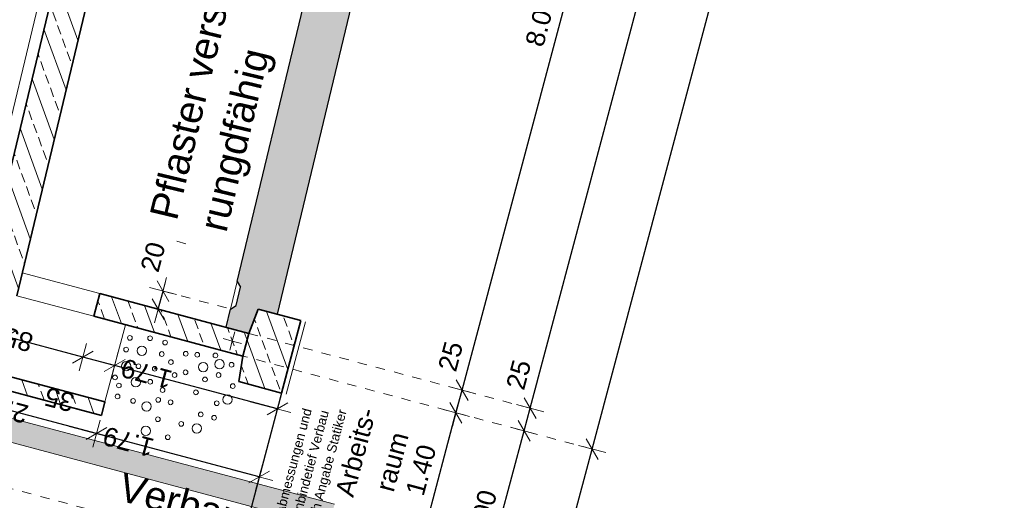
# Model space of a CAD drawing. Header units: metres. Extents: x 4462557 to 4462755, y 5328146 to 5328388.
# Tile 145 of 149: x 4462646.9 to 4462657.39, y 5328350.73 to 5328355.85. Entities that reach past the tile are written whole.
import ezdxf

# ---------------------------------------------------------------- set-up
doc = ezdxf.new("R2010")
doc.units = ezdxf.units.M
doc.header["$PDMODE"] = 65
doc.linetypes.add('AUSGEZOGEN', pattern=[0])
doc.linetypes.add('VERDECKT2_S2', pattern=[0.15, 0.1, -0.05])
for name, color, linetype, lineweight in [('Maßlinie_Allgemein', 7, 'AUSGEZOGEN', 13), ('Schraffur', 7, 'AUSGEZOGEN', 158), ('Standard', 7, 'AUSGEZOGEN', 13)]:
    doc.layers.add(name, color=color, linetype=linetype, lineweight=lineweight)
doc.styles.add('ARIAL', font='ARIAL.TTF')
doc.dimstyles.new('_DIMSTYLE_13', dxfattribs={"dimtxt": 0.2, "dimasz": 0.3, "dimexe": 0, "dimexo": 0, "dimgap": 0.1, "dimtad": 2, "dimdec": 1, "dimlfac": 100, "dimrnd": 0.5, "dimzin": 4, "dimdsep": 46, "dimtxsty": 'ARIAL', "dimblk1": 'ALL_ML_STRICH', "dimblk2": 'ALL_ML_STRICH', "dimsah": 1, "dimcen": 0, "dimclrd": 7, "dimclre": 7, "dimclrt": 7, "dimadec": 0, "dimazin": 0, "dimtfac": 1, "dimtdec": 0, "dimtix": 1, "dimtmove": 2, "dimatfit": 3, "dimfxl": 0, "dimtvp": 1.2, "dimtzin": 0, "dimlwd": 0, "dimlwe": 13, "dimarcsym": 0})
doc.dimstyles.new('_DIMSTYLE_18', dxfattribs={"dimtxt": 0.2, "dimasz": 0.3, "dimexe": 0, "dimexo": 0, "dimgap": 0.1, "dimtad": 2, "dimrnd": 0.01, "dimzin": 4, "dimdsep": 46, "dimtxsty": 'ARIAL', "dimblk1": 'ALL_ML_STRICH', "dimblk2": 'ALL_ML_STRICH', "dimsah": 1, "dimcen": 0, "dimclrd": 7, "dimclre": 7, "dimclrt": 7, "dimadec": 0, "dimazin": 0, "dimtfac": 1, "dimtdec": 0, "dimtix": 1, "dimtmove": 2, "dimatfit": 3, "dimfxl": 0, "dimtzin": 0, "dimlwd": 0, "dimlwe": 13, "dimarcsym": 0})
doc.dimstyles.new('_DIMSTYLE_19', dxfattribs={"dimtxt": 0.2, "dimasz": 0.3, "dimexe": 0, "dimexo": 0, "dimgap": 0.1, "dimtad": 2, "dimdec": 1, "dimlfac": 100, "dimrnd": 1, "dimzin": 4, "dimdsep": 46, "dimtxsty": 'ARIAL', "dimblk1": 'ALL_ML_STRICH', "dimblk2": 'ALL_ML_STRICH', "dimsah": 1, "dimcen": 0, "dimclrd": 7, "dimclre": 7, "dimclrt": 7, "dimadec": 0, "dimazin": 0, "dimtfac": 1, "dimtdec": 0, "dimtix": 1, "dimtmove": 2, "dimatfit": 3, "dimfxl": 0, "dimtvp": 1.2, "dimtzin": 0, "dimlwd": 0, "dimlwe": 13, "dimarcsym": 0})
doc.dimstyles.new('_DIMSTYLE_24', dxfattribs={"dimtxt": 0.2, "dimasz": 0.3, "dimexe": 0, "dimexo": 0, "dimgap": 0.1, "dimtad": 2, "dimdec": 1, "dimlfac": 100, "dimrnd": 1, "dimzin": 4, "dimdsep": 46, "dimtxsty": 'ARIAL', "dimblk1": 'ALL_ML_STRICH', "dimblk2": 'ALL_ML_STRICH', "dimsah": 1, "dimcen": 0, "dimclrd": 7, "dimclre": 7, "dimclrt": 7, "dimadec": 0, "dimazin": 0, "dimtfac": 1, "dimtdec": 0, "dimtix": 1, "dimtmove": 2, "dimatfit": 3, "dimfxl": 0, "dimtzin": 0, "dimlwd": 0, "dimlwe": 13, "dimarcsym": 0})
doc.dimstyles.new('_DIMSTYLE_3', dxfattribs={"dimtxt": 0.2, "dimasz": 0.3, "dimexe": 0, "dimexo": 0, "dimgap": 0.1, "dimtad": 2, "dimrnd": 0.005, "dimzin": 4, "dimdsep": 46, "dimtxsty": 'ARIAL', "dimblk1": 'ALL_ML_STRICH', "dimblk2": 'ALL_ML_STRICH', "dimsah": 1, "dimcen": 0, "dimclrd": 7, "dimclre": 7, "dimclrt": 7, "dimadec": 0, "dimazin": 0, "dimtfac": 1, "dimtdec": 0, "dimtix": 1, "dimtmove": 2, "dimatfit": 3, "dimfxl": 0, "dimtzin": 0, "dimlwd": 0, "dimlwe": 13, "dimarcsym": 0})
pattern_1 = [(110, (0, 0), (-0.281907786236, -0.102606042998), []), (110, (-0.14095, -0.0513), (-0.281907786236, -0.102606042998), [0.1, -0.05])]

# ---------------------------------------------------------------- blocks, each defined once
blk = doc.blocks.new('ALL_ML_STRICH')
at = {"color": 0, "linetype": 'ByBlock', "lineweight": -2}
for p, q in [((0, -0.5), (0, 0.5)), ((-1, 0), (0.5, 0)), ((-0.3, -0.3), (0.3, 0.3))]:
    blk.add_line(p, q, dxfattribs=at)
blk = doc.blocks.new('*D390')
at = {"layer": 'DEFPOINTS', "color": 7, "linetype": 'AUSGEZOGEN', "lineweight": 13}
for p in [(4462649.661, 5328352.169), (4462650.064, 5328349.992), (4462651.755, 5328349.541)]:
    blk.add_point(p, dxfattribs=at)
at = {"layer": 'Maßlinie_Allgemein', "color": 7, "linetype": 'AUSGEZOGEN', "lineweight": -2}
for p, q in [((4462651.755, 5328349.541), (4462652.27, 5328351.474)), ((4462652.27, 5328351.474), (4462652.27, 5328351.474)), ((4462651.755, 5328349.541), (4462651.755, 5328349.541))]:
    blk.add_line(p, q, dxfattribs=at)
at = {"layer": 'Maßlinie_Allgemein', "color": 7, "linetype": 'AUSGEZOGEN', "lineweight": 13, "xscale": 0.3, "yscale": 0.3, "zscale": 0.3}
for p, rotation in [((4462652.27, 5328351.474), 75.08618496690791), ((4462651.755, 5328349.541), 255.0861849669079)]:
    blk.add_blockref('ALL_ML_STRICH', p, dxfattribs=dict(at, rotation=rotation))
at = {"layer": 'Maßlinie_Allgemein', "color": 7, "linetype": 'AUSGEZOGEN', "lineweight": 13, "insert": (4462651.82, 5328350.574), "char_height": 0.2, "width": 0.8, "attachment_point": 5, "rotation": 75.0862, "style": 'ARIAL'}
blk.add_mtext('\\A1;{\\A1;{2.00\\H0.132000;\\S^ ;}}', dxfattribs=at)
blk = doc.blocks.new('*D391')
at = {"layer": 'DEFPOINTS', "color": 7, "linetype": 'AUSGEZOGEN', "lineweight": 13}
for p in [(4462649.725, 5328352.41), (4462649.661, 5328352.169), (4462652.27, 5328351.474)]:
    blk.add_point(p, dxfattribs=at)
at = {"layer": 'Maßlinie_Allgemein', "color": 7, "linetype": 'AUSGEZOGEN', "lineweight": -2}
for p, q in [((4462652.27, 5328351.474), (4462652.335, 5328351.715)), ((4462652.335, 5328351.715), (4462652.335, 5328351.715)), ((4462652.27, 5328351.474), (4462652.27, 5328351.474))]:
    blk.add_line(p, q, dxfattribs=at)
at = {"layer": 'Maßlinie_Allgemein', "color": 7, "linetype": 'AUSGEZOGEN', "lineweight": 13, "xscale": 0.3, "yscale": 0.3, "zscale": 0.3}
for p, rotation in [((4462652.335, 5328351.715), 75.08618496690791), ((4462652.27, 5328351.474), 255.0861849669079)]:
    blk.add_blockref('ALL_ML_STRICH', p, dxfattribs=dict(at, rotation=rotation))
at = {"layer": 'Maßlinie_Allgemein', "color": 7, "linetype": 'AUSGEZOGEN', "lineweight": 13, "insert": (4462652.213, 5328352.073), "char_height": 0.2, "width": 0.8, "attachment_point": 5, "rotation": 75.0862, "style": 'ARIAL'}
blk.add_mtext('\\A1;{\\A1;{25\\H0.132000;\\S^ ;}}', dxfattribs=at)
blk = doc.blocks.new('*D392')
at = {"layer": 'DEFPOINTS', "color": 7, "linetype": 'AUSGEZOGEN', "lineweight": 13}
for p in [(4462653.843, 5328367.871), (4462649.725, 5328352.41), (4462652.335, 5328351.715)]:
    blk.add_point(p, dxfattribs=at)
at = {"layer": 'Maßlinie_Allgemein', "color": 7, "linetype": 'AUSGEZOGEN', "lineweight": -2}
for p, q in [((4462652.335, 5328351.715), (4462656.452, 5328367.176)), ((4462656.452, 5328367.176), (4462656.452, 5328367.176)), ((4462652.335, 5328351.715), (4462652.335, 5328351.715))]:
    blk.add_line(p, q, dxfattribs=at)
at = {"layer": 'Maßlinie_Allgemein', "color": 7, "linetype": 'AUSGEZOGEN', "lineweight": 13, "xscale": 0.3, "yscale": 0.3, "zscale": 0.3}
for p, rotation in [((4462656.452, 5328367.176), 75.08618496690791), ((4462652.335, 5328351.715), 255.0861849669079)]:
    blk.add_blockref('ALL_ML_STRICH', p, dxfattribs=dict(at, rotation=rotation))
at = {"layer": 'Maßlinie_Allgemein', "color": 7, "linetype": 'AUSGEZOGEN', "lineweight": 13, "insert": (4462654.199, 5328359.505), "char_height": 0.2, "width": 1, "attachment_point": 5, "rotation": 75.0862, "style": 'ARIAL'}
blk.add_mtext('\\A1;{\\A1;{16.00\\H0.132000;\\S^ ;}}', dxfattribs=at)
blk = doc.blocks.new('*D396')
at = {"layer": 'DEFPOINTS', "color": 7, "linetype": 'AUSGEZOGEN', "lineweight": 13}
for p in [(4462648.373, 5328352.771), (4462649.144, 5328352.772), (4462649.098, 5328352.578)]:
    blk.add_point(p, dxfattribs=at)
at = {"layer": 'Maßlinie_Allgemein', "color": 7, "linetype": 'AUSGEZOGEN', "lineweight": -2}
for p, q in [((4462648.373, 5328352.771), (4462648.424, 5328352.964)), ((4462648.424, 5328352.964), (4462648.424, 5328352.964)), ((4462648.373, 5328352.771), (4462648.373, 5328352.771))]:
    blk.add_line(p, q, dxfattribs=at)
at = {"layer": 'Maßlinie_Allgemein', "color": 7, "linetype": 'AUSGEZOGEN', "lineweight": 13, "xscale": 0.3, "yscale": 0.3, "zscale": 0.3}
for p, rotation in [((4462648.373, 5328352.771), 255.0861849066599), ((4462648.424, 5328352.964), 75.08618490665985)]:
    blk.add_blockref('ALL_ML_STRICH', p, dxfattribs=dict(at, rotation=rotation))
at = {"layer": 'Maßlinie_Allgemein', "color": 7, "linetype": 'AUSGEZOGEN', "lineweight": 13, "insert": (4462648.318, 5328353.327), "char_height": 0.2, "width": 0.8, "attachment_point": 5, "rotation": 75.0862, "style": 'ARIAL'}
blk.add_mtext('\\A1;{\\A1;{20\\H0.132000;\\S^ ;}}', dxfattribs=at)
blk = doc.blocks.new('*D414')
at = {"layer": 'DEFPOINTS', "color": 7, "linetype": 'AUSGEZOGEN', "lineweight": 13}
for p in [(4462648.025, 5328352.605), (4462649.687, 5328351.877), (4462649.642, 5328351.708)]:
    blk.add_point(p, dxfattribs=at)
at = {"layer": 'Maßlinie_Allgemein', "color": 7, "linetype": 'AUSGEZOGEN', "lineweight": -2}
for p, q in [((4462647.909, 5328352.17), (4462647.909, 5328352.17)), ((4462649.642, 5328351.708), (4462647.909, 5328352.17)), ((4462649.642, 5328351.708), (4462649.642, 5328351.708))]:
    blk.add_line(p, q, dxfattribs=at)
at = {"layer": 'Maßlinie_Allgemein', "color": 7, "linetype": 'AUSGEZOGEN', "lineweight": 13, "xscale": 0.3, "yscale": 0.3, "zscale": 0.3}
for p, rotation in [((4462647.909, 5328352.17), 165.0861849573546), ((4462649.642, 5328351.708), 345.0861849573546)]:
    blk.add_blockref('ALL_ML_STRICH', p, dxfattribs=dict(at, rotation=rotation))
at = {"layer": 'Maßlinie_Allgemein', "color": 7, "linetype": 'AUSGEZOGEN', "lineweight": 13, "insert": (4462648.249, 5328352.083), "char_height": 0.2, "width": 0.8, "attachment_point": 5, "rotation": 165.0862, "style": 'ARIAL'}
blk.add_mtext('\\A1;{\\A1;{1.79\\H0.132000;\\S^ ;}}', dxfattribs=at)
blk = doc.blocks.new('*D415')
at = {"layer": 'DEFPOINTS', "color": 7, "linetype": 'AUSGEZOGEN', "lineweight": 13}
for p in [(4462647.686, 5328352.695), (4462648.025, 5328352.605), (4462647.909, 5328352.17)]:
    blk.add_point(p, dxfattribs=at)
at = {"layer": 'Maßlinie_Allgemein', "color": 7, "linetype": 'AUSGEZOGEN', "lineweight": -2}
for p, q in [((4462647.571, 5328352.26), (4462647.571, 5328352.26)), ((4462647.909, 5328352.17), (4462647.571, 5328352.26)), ((4462647.909, 5328352.17), (4462647.909, 5328352.17))]:
    blk.add_line(p, q, dxfattribs=at)
at = {"layer": 'Maßlinie_Allgemein', "color": 7, "linetype": 'AUSGEZOGEN', "lineweight": 13, "xscale": 0.3, "yscale": 0.3, "zscale": 0.3}
for p, rotation in [((4462647.571, 5328352.26), 165.0861849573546), ((4462647.909, 5328352.17), 345.0861849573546)]:
    blk.add_blockref('ALL_ML_STRICH', p, dxfattribs=dict(at, rotation=rotation))
at = {"layer": 'Maßlinie_Allgemein', "color": 7, "linetype": 'AUSGEZOGEN', "lineweight": 13, "insert": (4462647.321, 5328351.808), "char_height": 0.2, "width": 0.8, "attachment_point": 5, "rotation": 165.0862, "style": 'ARIAL'}
blk.add_mtext('\\A1;{\\A1;{35\\H0.132000;\\S^ ;}}', dxfattribs=at)
blk = doc.blocks.new('*D416')
at = {"layer": 'DEFPOINTS', "color": 7, "linetype": 'AUSGEZOGEN', "lineweight": 13}
for p in [(4462646.865, 5328352.913), (4462647.686, 5328352.695), (4462647.571, 5328352.26)]:
    blk.add_point(p, dxfattribs=at)
at = {"layer": 'Maßlinie_Allgemein', "color": 7, "linetype": 'AUSGEZOGEN', "lineweight": -2}
for p, q in [((4462646.749, 5328352.479), (4462646.749, 5328352.479)), ((4462647.571, 5328352.26), (4462646.749, 5328352.479)), ((4462647.571, 5328352.26), (4462647.571, 5328352.26))]:
    blk.add_line(p, q, dxfattribs=at)
at = {"layer": 'Maßlinie_Allgemein', "color": 7, "linetype": 'AUSGEZOGEN', "lineweight": 13, "xscale": 0.3, "yscale": 0.3, "zscale": 0.3}
for p, rotation in [((4462646.749, 5328352.479), 165.0861849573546), ((4462647.571, 5328352.26), 345.0861849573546)]:
    blk.add_blockref('ALL_ML_STRICH', p, dxfattribs=dict(at, rotation=rotation))
at = {"layer": 'Maßlinie_Allgemein', "color": 7, "linetype": 'AUSGEZOGEN', "lineweight": 13, "insert": (4462646.881, 5328352.447), "char_height": 0.2, "width": 0.8, "attachment_point": 5, "rotation": 165.0862, "style": 'ARIAL'}
blk.add_mtext('\\A1;{\\A1;{85\\H0.132000;\\S^ ;}}', dxfattribs=at)
at = {"layer": 'Maßlinie_Allgemein', "color": 7, "linetype": 'AUSGEZOGEN', "lineweight": 13, "insert": (4462646.773, 5328351.947), "char_height": 0.2, "width": 0.01, "attachment_point": 1, "rotation": 165.0862, "line_spacing_factor": 0.60241, "style": 'ARIAL'}
blk.add_mtext('\\A1;{2.00\\H0.132000;\\S^ ;}', dxfattribs=at)
blk = doc.blocks.new('*D419')
at = {"layer": 'DEFPOINTS', "color": 7, "linetype": 'AUSGEZOGEN', "lineweight": 13}
for p in [(4462645.603, 5328353.25), (4462649.687, 5328351.877), (4462649.063, 5328349.534)]:
    blk.add_point(p, dxfattribs=at)
at = {"layer": 'Maßlinie_Allgemein', "color": 7, "linetype": 'AUSGEZOGEN', "lineweight": -2}
for p, q in [((4462644.908, 5328350.641), (4462644.908, 5328350.641)), ((4462649.063, 5328349.534), (4462644.908, 5328350.641)), ((4462649.063, 5328349.534), (4462649.063, 5328349.534))]:
    blk.add_line(p, q, dxfattribs=at)
at = {"layer": 'Maßlinie_Allgemein', "color": 7, "linetype": 'AUSGEZOGEN', "lineweight": 13, "xscale": 0.3, "yscale": 0.3, "zscale": 0.3}
for p, rotation in [((4462644.908, 5328350.641), 165.0861850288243), ((4462649.063, 5328349.534), 345.0861850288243)]:
    blk.add_blockref('ALL_ML_STRICH', p, dxfattribs=dict(at, rotation=rotation))
at = {"layer": 'Maßlinie_Allgemein', "color": 7, "linetype": 'AUSGEZOGEN', "lineweight": 13, "insert": (4462646.604, 5328350.192), "char_height": 0.2, "width": 0.8, "attachment_point": 5, "rotation": 165.0862, "style": 'ARIAL'}
blk.add_mtext('\\A1;{\\A1;{4.30\\H0.132000;\\S^ ;}}', dxfattribs=at)
blk = doc.blocks.new('*D421')
at = {"layer": 'DEFPOINTS', "color": 7, "linetype": 'AUSGEZOGEN', "lineweight": 13}
for p in [(4462649.687, 5328351.877), (4462647.767, 5328351.638), (4462649.449, 5328350.983)]:
    blk.add_point(p, dxfattribs=at)
at = {"layer": 'Maßlinie_Allgemein', "color": 7, "linetype": 'AUSGEZOGEN', "lineweight": -2}
for p, q in [((4462647.716, 5328351.445), (4462647.716, 5328351.445)), ((4462649.449, 5328350.983), (4462647.716, 5328351.445)), ((4462649.501, 5328351.177), (4462649.449, 5328350.983))]:
    blk.add_line(p, q, dxfattribs=at)
at = {"layer": 'Maßlinie_Allgemein', "color": 7, "linetype": 'AUSGEZOGEN', "lineweight": 13, "xscale": 0.3, "yscale": 0.3, "zscale": 0.3}
for p, rotation in [((4462647.716, 5328351.445), 165.0861849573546), ((4462649.449, 5328350.983), 345.0861849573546)]:
    blk.add_blockref('ALL_ML_STRICH', p, dxfattribs=dict(at, rotation=rotation))
at = {"layer": 'Maßlinie_Allgemein', "color": 7, "linetype": 'AUSGEZOGEN', "lineweight": 13, "insert": (4462648.056, 5328351.358), "char_height": 0.2, "width": 0.8, "attachment_point": 5, "rotation": 165.0862, "style": 'ARIAL'}
blk.add_mtext('\\A1;{\\A1;{1.79\\H0.132000;\\S^ ;}}', dxfattribs=at)
blk = doc.blocks.new('*D422')
at = {"layer": 'DEFPOINTS', "color": 7, "linetype": 'AUSGEZOGEN', "lineweight": 13}
for p in [(4462645.603, 5328353.25), (4462647.767, 5328351.638), (4462647.716, 5328351.445)]:
    blk.add_point(p, dxfattribs=at)
at = {"layer": 'Maßlinie_Allgemein', "color": 7, "linetype": 'AUSGEZOGEN', "lineweight": -2}
for p, q in [((4462645.345, 5328352.283), (4462645.294, 5328352.09)), ((4462647.716, 5328351.445), (4462645.294, 5328352.09)), ((4462647.716, 5328351.445), (4462647.716, 5328351.445))]:
    blk.add_line(p, q, dxfattribs=at)
at = {"layer": 'Maßlinie_Allgemein', "color": 7, "linetype": 'AUSGEZOGEN', "lineweight": 13, "xscale": 0.3, "yscale": 0.3, "zscale": 0.3}
for p, rotation in [((4462645.294, 5328352.09), 165.0861849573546), ((4462647.716, 5328351.445), 345.0861849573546)]:
    blk.add_blockref('ALL_ML_STRICH', p, dxfattribs=dict(at, rotation=rotation))
at = {"layer": 'Maßlinie_Allgemein', "color": 7, "linetype": 'AUSGEZOGEN', "lineweight": 13, "insert": (4462646.717, 5328351.715), "char_height": 0.2, "width": 0.8, "attachment_point": 5, "rotation": 165.0862, "style": 'ARIAL'}
blk.add_mtext('\\A1;{\\A1;{2.51\\H0.132000;\\S^ ;}}', dxfattribs=at)
blk = doc.blocks.new('*D423')
at = {"layer": 'DEFPOINTS', "color": 7, "linetype": 'AUSGEZOGEN', "lineweight": 13}
for p in [(4462649.661, 5328352.169), (4462644.89, 5328344.643), (4462650.807, 5328343.067)]:
    blk.add_point(p, dxfattribs=at)
at = {"layer": 'Maßlinie_Allgemein', "color": 7, "linetype": 'AUSGEZOGEN', "lineweight": -2}
for p, q in [((4462650.807, 5328343.067), (4462652.995, 5328351.281)), ((4462652.995, 5328351.281), (4462652.995, 5328351.281)), ((4462650.807, 5328343.067), (4462650.807, 5328343.067))]:
    blk.add_line(p, q, dxfattribs=at)
at = {"layer": 'Maßlinie_Allgemein', "color": 7, "linetype": 'AUSGEZOGEN', "lineweight": 13, "xscale": 0.3, "yscale": 0.3, "zscale": 0.3}
for p, rotation in [((4462652.995, 5328351.281), 75.08618496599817), ((4462650.807, 5328343.067), 255.0861849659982)]:
    blk.add_blockref('ALL_ML_STRICH', p, dxfattribs=dict(at, rotation=rotation))
at = {"layer": 'Maßlinie_Allgemein', "color": 7, "linetype": 'AUSGEZOGEN', "lineweight": 13, "insert": (4462652.088, 5328348.666), "char_height": 0.2, "width": 0.8, "attachment_point": 5, "rotation": 75.0862, "style": 'ARIAL'}
blk.add_mtext('\\A1;{\\A1;{8.50\\H0.132000;\\S^ ;}}', dxfattribs=at)
blk = doc.blocks.new('*D424')
at = {"layer": 'DEFPOINTS', "color": 7, "linetype": 'AUSGEZOGEN', "lineweight": 13}
for p in [(4462653.908, 5328368.113), (4462649.661, 5328352.169), (4462652.995, 5328351.281)]:
    blk.add_point(p, dxfattribs=at)
at = {"layer": 'Maßlinie_Allgemein', "color": 7, "linetype": 'AUSGEZOGEN', "lineweight": -2}
for p, q in [((4462652.995, 5328351.281), (4462657.241, 5328367.225)), ((4462657.241, 5328367.225), (4462657.241, 5328367.225)), ((4462652.995, 5328351.281), (4462652.995, 5328351.281))]:
    blk.add_line(p, q, dxfattribs=at)
at = {"layer": 'Maßlinie_Allgemein', "color": 7, "linetype": 'AUSGEZOGEN', "lineweight": 13, "xscale": 0.3, "yscale": 0.3, "zscale": 0.3}
for p, rotation in [((4462657.241, 5328367.225), 75.08618496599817), ((4462652.995, 5328351.281), 255.0861849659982)]:
    blk.add_blockref('ALL_ML_STRICH', p, dxfattribs=dict(at, rotation=rotation))
at = {"layer": 'Maßlinie_Allgemein', "color": 7, "linetype": 'AUSGEZOGEN', "lineweight": 13, "insert": (4462654.923, 5328359.312), "char_height": 0.2, "width": 1, "attachment_point": 5, "rotation": 75.0862, "style": 'ARIAL'}
blk.add_mtext('\\A1;{\\A1;{16.50\\H0.132000;\\S^ ;}}', dxfattribs=at)
blk = doc.blocks.new('*D426')
at = {"layer": 'DEFPOINTS', "color": 7, "linetype": 'AUSGEZOGEN', "lineweight": 13}
for p in [(4462645.088, 5328351.317), (4462644.89, 5328344.643), (4462649.358, 5328343.453)]:
    blk.add_point(p, dxfattribs=at)
at = {"layer": 'Maßlinie_Allgemein', "color": 7, "linetype": 'AUSGEZOGEN', "lineweight": -2}
for p, q in [((4462649.358, 5328343.453), (4462651.031, 5328349.734)), ((4462651.031, 5328349.734), (4462651.031, 5328349.734)), ((4462649.358, 5328343.453), (4462649.358, 5328343.453))]:
    blk.add_line(p, q, dxfattribs=at)
at = {"layer": 'Maßlinie_Allgemein', "color": 7, "linetype": 'AUSGEZOGEN', "lineweight": 13, "xscale": 0.3, "yscale": 0.3, "zscale": 0.3}
for p, rotation in [((4462651.031, 5328349.734), 75.08618496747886), ((4462649.358, 5328343.453), 255.0861849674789)]:
    blk.add_blockref('ALL_ML_STRICH', p, dxfattribs=dict(at, rotation=rotation))
at = {"layer": 'Maßlinie_Allgemein', "color": 7, "linetype": 'AUSGEZOGEN', "lineweight": 13, "insert": (4462650.002, 5328346.66), "char_height": 0.2, "width": 0.8, "attachment_point": 5, "rotation": 75.0862, "style": 'ARIAL'}
blk.add_mtext('\\A1;{\\A1;{6.50\\H0.132000;\\S^ ;}}', dxfattribs=at)
blk = doc.blocks.new('*D427')
at = {"layer": 'DEFPOINTS', "color": 7, "linetype": 'AUSGEZOGEN', "lineweight": 13}
for p in [(4462645.088, 5328351.317), (4462650.219, 5328350.571), (4462651.031, 5328349.734)]:
    blk.add_point(p, dxfattribs=at)
at = {"layer": 'Maßlinie_Allgemein', "color": 7, "linetype": 'AUSGEZOGEN', "lineweight": -2}
for p, q in [((4462651.031, 5328349.734), (4462651.185, 5328350.314)), ((4462651.185, 5328350.314), (4462651.185, 5328350.314)), ((4462651.031, 5328349.734), (4462651.031, 5328349.734))]:
    blk.add_line(p, q, dxfattribs=at)
at = {"layer": 'Maßlinie_Allgemein', "color": 7, "linetype": 'AUSGEZOGEN', "lineweight": 13, "xscale": 0.3, "yscale": 0.3, "zscale": 0.3}
for p, rotation in [((4462651.185, 5328350.314), 75.08618496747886), ((4462651.031, 5328349.734), 255.0861849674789)]:
    blk.add_blockref('ALL_ML_STRICH', p, dxfattribs=dict(at, rotation=rotation))
at = {"layer": 'Maßlinie_Allgemein', "color": 7, "linetype": 'AUSGEZOGEN', "lineweight": 13, "insert": (4462650.909, 5328350.068), "char_height": 0.2, "width": 0.8, "attachment_point": 5, "rotation": 75.0862, "style": 'ARIAL'}
blk.add_mtext('\\A1;{\\A1;{60\\H0.132000;\\S^ ;}}', dxfattribs=at)
blk = doc.blocks.new('*D428')
at = {"layer": 'DEFPOINTS', "color": 7, "linetype": 'AUSGEZOGEN', "lineweight": 13}
for p in [(4462649.661, 5328352.169), (4462650.219, 5328350.571), (4462651.185, 5328350.314)]:
    blk.add_point(p, dxfattribs=at)
at = {"layer": 'Maßlinie_Allgemein', "color": 7, "linetype": 'AUSGEZOGEN', "lineweight": -2}
for p, q in [((4462651.185, 5328350.314), (4462651.545, 5328351.667)), ((4462651.545, 5328351.667), (4462651.545, 5328351.667)), ((4462651.185, 5328350.314), (4462651.185, 5328350.314))]:
    blk.add_line(p, q, dxfattribs=at)
at = {"layer": 'Maßlinie_Allgemein', "color": 7, "linetype": 'AUSGEZOGEN', "lineweight": 13, "xscale": 0.3, "yscale": 0.3, "zscale": 0.3}
for p, rotation in [((4462651.545, 5328351.667), 75.08618496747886), ((4462651.185, 5328350.314), 255.0861849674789)]:
    blk.add_blockref('ALL_ML_STRICH', p, dxfattribs=dict(at, rotation=rotation))
at = {"layer": 'Maßlinie_Allgemein', "color": 7, "linetype": 'AUSGEZOGEN', "lineweight": 13, "insert": (4462651.173, 5328351.057), "char_height": 0.2, "width": 0.8, "attachment_point": 5, "rotation": 75.0862, "style": 'ARIAL'}
blk.add_mtext('\\A1;{\\A1;{1.40\\H0.132000;\\S^ ;}}', dxfattribs=at)
blk = doc.blocks.new('*D429')
at = {"layer": 'DEFPOINTS', "color": 7, "linetype": 'AUSGEZOGEN', "lineweight": 13}
for p in [(4462649.725, 5328352.41), (4462649.661, 5328352.169), (4462651.545, 5328351.667)]:
    blk.add_point(p, dxfattribs=at)
at = {"layer": 'Maßlinie_Allgemein', "color": 7, "linetype": 'AUSGEZOGEN', "lineweight": -2}
for p, q in [((4462651.545, 5328351.667), (4462651.61, 5328351.908)), ((4462651.61, 5328351.908), (4462651.61, 5328351.908)), ((4462651.545, 5328351.667), (4462651.545, 5328351.667))]:
    blk.add_line(p, q, dxfattribs=at)
at = {"layer": 'Maßlinie_Allgemein', "color": 7, "linetype": 'AUSGEZOGEN', "lineweight": 13, "xscale": 0.3, "yscale": 0.3, "zscale": 0.3}
for p, rotation in [((4462651.61, 5328351.908), 75.08618496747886), ((4462651.545, 5328351.667), 255.0861849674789)]:
    blk.add_blockref('ALL_ML_STRICH', p, dxfattribs=dict(at, rotation=rotation))
at = {"layer": 'Maßlinie_Allgemein', "color": 7, "linetype": 'AUSGEZOGEN', "lineweight": 13, "insert": (4462651.488, 5328352.268), "char_height": 0.2, "width": 0.8, "attachment_point": 5, "rotation": 75.0862, "style": 'ARIAL'}
blk.add_mtext('\\A1;{\\A1;{25\\H0.132000;\\S^ ;}}', dxfattribs=at)
blk = doc.blocks.new('*D430')
at = {"layer": 'DEFPOINTS', "color": 7, "linetype": 'AUSGEZOGEN', "lineweight": 13}
for p in [(4462653.669, 5328359.639), (4462649.725, 5328352.41), (4462651.61, 5328351.908)]:
    blk.add_point(p, dxfattribs=at)
at = {"layer": 'Maßlinie_Allgemein', "color": 7, "linetype": 'AUSGEZOGEN', "lineweight": -2}
for p, q in [((4462651.61, 5328351.908), (4462653.669, 5328359.639)), ((4462653.669, 5328359.639), (4462653.669, 5328359.639)), ((4462651.61, 5328351.908), (4462651.61, 5328351.908))]:
    blk.add_line(p, q, dxfattribs=at)
at = {"layer": 'Maßlinie_Allgemein', "color": 7, "linetype": 'AUSGEZOGEN', "lineweight": 13, "xscale": 0.3, "yscale": 0.3, "zscale": 0.3}
for p, rotation in [((4462653.669, 5328359.639), 75.08618496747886), ((4462651.61, 5328351.908), 255.0861849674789)]:
    blk.add_blockref('ALL_ML_STRICH', p, dxfattribs=dict(at, rotation=rotation))
at = {"layer": 'Maßlinie_Allgemein', "color": 7, "linetype": 'AUSGEZOGEN', "lineweight": 13, "insert": (4462652.447, 5328355.84), "char_height": 0.2, "width": 0.8, "attachment_point": 5, "rotation": 75.0862, "style": 'ARIAL'}
blk.add_mtext('\\A1;{\\A1;{8.00\\H0.132000;\\S^ ;}}', dxfattribs=at)

msp = doc.modelspace()

# ---------------------------------------------------------------- hatches: boundary and pattern name
at = {"layer": 'Schraffur', "linetype": 'AUSGEZOGEN', "lineweight": 18}
h = msp.add_hatch(dxfattribs=at)
h.set_pattern_fill('SCHRAFFUR_7', scale=0.1, angle=65, style=0, pattern_type=2)
h.set_pattern_definition(pattern_1)
h.paths.add_polyline_path([(4462646.49789, 5328353.0112), (4462646.86509, 5328352.9134), (4462648.78906, 5328360.93858), (4462651.11163, 5328368.85759), (4462650.74443, 5328368.95538), (4462648.42186, 5328361.03638)], flags=0)
h = msp.add_hatch(dxfattribs=at)
h.set_pattern_fill('SCHRAFFUR_7', scale=0.1, angle=65, style=0, pattern_type=2)
h.set_pattern_definition(pattern_1)
h.paths.add_polyline_path([(4462649.27491, 5328352.27158), (4462649.33926, 5328352.51316), (4462647.7508, 5328352.93622), (4462647.68646, 5328352.69464)], flags=0)
h = msp.add_hatch(dxfattribs=at)
h.set_pattern_fill('SCHRAFFUR_7', scale=0.1, angle=65, style=0, pattern_type=2)
h.set_pattern_definition(pattern_1)
h.paths.add_polyline_path([(4462649.6873, 5328351.87716), (4462649.89319, 5328352.65021), (4462649.4366, 5328352.77181), (4462649.33926, 5328352.51316), (4462649.27491, 5328352.27158), (4462649.23071, 5328351.99876)], flags=0)
h = msp.add_hatch(dxfattribs=at)
h.set_pattern_fill('SCHRAFFUR_7', scale=0.1, angle=65, style=0, pattern_type=2)
h.set_pattern_definition(pattern_1)
h.paths.add_polyline_path([(4462647.7673, 5328351.63825), (4462647.80591, 5328351.7832), (4462645.38398, 5328352.42825), (4462645.34537, 5328352.2833)], flags=0)
at = {"layer": 'Standard', "linetype": 'AUSGEZOGEN', "lineweight": 18}
msp.add_hatch(color=254, dxfattribs=at).paths.add_polyline_path([(4462650.60702, 5328356.72889), (4462650.12734, 5328356.85664), (4462649.21418, 5328353.0638), (4462649.25115, 5328353.00352), (4462649.20452, 5328352.80903), (4462649.14424, 5328352.77207), (4462649.0976, 5328352.57752), (4462649.33926, 5328352.51316), (4462649.4366, 5328352.77181), (4462649.64504, 5328352.7163)])
at = {"layer": 'Standard', "linetype": 'AUSGEZOGEN', "lineweight": 13}
msp.add_hatch(color=255, dxfattribs=at).paths.add_polyline_path([(4462650.25101, 5328350.69216), (4462645.2746, 5328352.01757), (4462645.21026, 5328351.77599), (4462650.18667, 5328350.45058)])

# ---------------------------------------------------------------- linework, layer by layer
at = {"layer": 'Standard', "color": 7, "linetype": 'AUSGEZOGEN', "lineweight": 18}
for p, q in [((4462646.41677, 5328353.18804), (4462648.30575, 5328361.0673)), ((4462647.7508, 5328352.93622), (4462646.92339, 5328353.15659)), ((4462647.68646, 5328352.69464), (4462646.86509, 5328352.9134)), ((4462647.80591, 5328351.7832), (4462648.02467, 5328352.60456)), ((4462645.2746, 5328352.01757), (4462650.25101, 5328350.69216)), ((4462645.21026, 5328351.77599), (4462650.18667, 5328350.45058))]:
    msp.add_line(p, q, dxfattribs=at)
at = {"layer": 'Standard', "color": 7, "linetype": 'AUSGEZOGEN', "lineweight": 35}
for p, q in [((4462646.49789, 5328353.0112), (4462648.42186, 5328361.03638)), ((4462646.86509, 5328352.9134), (4462648.78906, 5328360.93858)), ((4462647.68646, 5328352.69464), (4462647.7508, 5328352.93622)), ((4462649.33926, 5328352.51316), (4462647.7508, 5328352.93622)), ((4462649.33926, 5328352.51316), (4462649.4366, 5328352.77181)), ((4462649.89319, 5328352.65021), (4462649.4366, 5328352.77181)), ((4462649.27491, 5328352.27158), (4462647.68646, 5328352.69464)), ((4462649.6873, 5328351.87716), (4462649.89319, 5328352.65021)), ((4462649.33926, 5328352.51316), (4462649.27491, 5328352.27158)), ((4462647.80591, 5328351.7832), (4462645.38398, 5328352.42825)), ((4462647.7673, 5328351.63825), (4462645.34537, 5328352.2833)), ((4462649.27491, 5328352.27158), (4462649.23071, 5328351.99876)), ((4462649.23071, 5328351.99876), (4462649.6873, 5328351.87716)), ((4462647.7673, 5328351.63825), (4462647.80591, 5328351.7832))]:
    msp.add_line(p, q, dxfattribs=at)
at = {"layer": 'Standard', "color": 7, "linetype": 'AUSGEZOGEN', "lineweight": 25}
for p, q in [((4462649.21418, 5328353.0638), (4462650.96326, 5328360.3595)), ((4462649.64504, 5328352.7163), (4462651.44657, 5328360.23078)), ((4462649.20452, 5328352.80903), (4462649.25115, 5328353.00352)), ((4462649.21418, 5328353.0638), (4462649.25115, 5328353.00352)), ((4462649.0976, 5328352.57752), (4462649.14424, 5328352.77207)), ((4462649.14424, 5328352.77207), (4462649.20452, 5328352.80903)), ((4462649.6873, 5328351.87716), (4462649.30768, 5328350.45184))]:
    msp.add_line(p, q, dxfattribs=at)
at = {"layer": 'Standard', "color": 7, "linetype": 'VERDECKT2_S2', "lineweight": 13}
for p, q in [((4462648.66856, 5328353.46793), (4462648.57193, 5328353.49367)), ((4462649.16214, 5328352.43097), (4462649.20074, 5328352.57592)), ((4462649.16214, 5328352.43097), (4462649.01719, 5328352.46958)), ((4462649.16214, 5328352.43097), (4462649.12353, 5328352.28602)), ((4462649.16214, 5328352.43097), (4462649.30708, 5328352.39237))]:
    msp.add_line(p, q, dxfattribs=at)
at = {"layer": 'Standard', "color": 7, "linetype": 'VERDECKT2_S2', "lineweight": 18}
for p, q in [((4462648.42434, 5328352.9638), (4462649.14424, 5328352.77207)), ((4462652.33454, 5328351.7154), (4462649.33926, 5328352.51316)), ((4462652.99494, 5328351.2808), (4462649.27491, 5328352.27158)), ((4462644.60485, 5328351.44567), (4462651.75547, 5328349.54119))]:
    msp.add_line(p, q, dxfattribs=at)
at = {"layer": 'Standard', "color": 7, "linetype": 'AUSGEZOGEN', "lineweight": 13}
for p, q in [((4462649.14424, 5328352.77207), (4462649.21418, 5328353.0638)), ((4462649.73561, 5328351.86429), (4462649.9415, 5328352.63734))]:
    msp.add_line(p, q, dxfattribs=at)
for centre, radius in [((4462648.07076, 5328352.46465), 0.025), ((4462648.28611, 5328352.46169), 0.025), ((4462648.44609, 5328352.41444), 0.025), ((4462648.03062, 5328352.3408), 0.025), ((4462648.19844, 5328352.32835), 0.05), ((4462648.41113, 5328352.29306), 0.025), ((4462648.50889, 5328352.20664), 0.025), ((4462648.66701, 5328352.29648), 0.025), ((4462648.78879, 5328352.2844), 0.025), ((4462648.98178, 5328352.2775), 0.025), ((4462649.0273, 5328352.18441), 0.05), ((4462648.0311, 5328352.16358), 0.05), ((4462648.16209, 5328352.16264), 0.025), ((4462648.33581, 5328352.13625), 0.025), ((4462648.66417, 5328352.09791), 0.025), ((4462648.85281, 5328352.15351), 0.05), ((4462649.1543, 5328352.17788), 0.025), ((4462647.91265, 5328352.04299), 0.025), ((4462648.13397, 5328351.99189), 0.05), ((4462648.2876, 5328351.99719), 0.025), ((4462648.54802, 5328352.0694), 0.025), ((4462648.87139, 5328352.02204), 0.025), ((4462649.01582, 5328352.06939), 0.025), ((4462647.9548, 5328351.95768), 0.025), ((4462648.42018, 5328351.90961), 0.025), ((4462649.1676, 5328351.95068), 0.025), ((4462647.94043, 5328351.84093), 0.025), ((4462648.10559, 5328351.79325), 0.025), ((4462648.37272, 5328351.80454), 0.025), ((4462648.77539, 5328351.88478), 0.025), ((4462649.11186, 5328351.80774), 0.05), ((4462648.24919, 5328351.73456), 0.05), ((4462648.50443, 5328351.77841), 0.025), ((4462648.996, 5328351.76826), 0.025), ((4462648.36903, 5328351.59753), 0.025), ((4462648.82592, 5328351.65029), 0.025), ((4462648.96848, 5328351.61455), 0.025), ((4462648.23973, 5328351.47317), 0.05), ((4462648.61782, 5328351.54916), 0.025), ((4462648.78296, 5328351.49992), 0.05), ((4462648.47461, 5328351.40614), 0.025)]:
    msp.add_circle(centre, radius, dxfattribs=at)

# ---------------------------------------------------------------- texts
at = {"layer": 'Standard', "color": 7, "linetype": 'AUSGEZOGEN', "lineweight": 18, "style": 'ARIAL'}
for s, insert, char_height, width, attachment_point, rotation, line_spacing_factor in [('{\\fArial|i0|b0;\\H0.300000;\\W1.000000;\\C7;Pflaster versicke-}\\P{\\fArial|i0|b0;\\H0.300000;\\W1.000000;\\C7;rungdfähig}\\P', (4462648.27831, 5328353.77308), 0.3, 3.5104338, 1, 76.518285, 1.084337), ('{\\fArial|i0|b0;\\H0.100000;\\W1.000000;\\C7;Abmessungen und}\\P{\\fArial|i0|b0;\\H0.100000;\\W1.000000;\\C7;Einbindetief Verbau}\\P{\\fArial|i0|b0;\\H0.100000;\\W1.000000;\\C7;nach Angabe Statiker}\\P', (4462649.76425, 5328351.16148), 0.1, 1.3919398, 2, 75.086185, 1.084337), ('{\\fArial|i0|b0;\\H0.200000;\\W1.000000;\\C7;Arbeits-}\\P{\\fArial|i0|b0;\\H0.200000;\\W1.000000;\\C7;raum}\\P', (4462650.37986, 5328351.27417), 0.2, 1.0801935, 2, 75.086185, 1.204819)]:
    msp.add_mtext(s, dxfattribs=dict(at, insert=insert, char_height=char_height, width=width, attachment_point=attachment_point, rotation=rotation, line_spacing_factor=line_spacing_factor))
at = {"layer": 'Standard', "color": 7, "linetype": 'AUSGEZOGEN', "lineweight": 18, "insert": (4462648.58182, 5328350.56238), "char_height": 0.3, "width": 1.5106091, "attachment_point": 8, "rotation": 345.086185, "style": 'ARIAL'}
msp.add_mtext('\\W1.00;Verbau', dxfattribs=at)

# ---------------------------------------------------------------- dimensions: what is measured, and where the dimension line sits
at = {"layer": 'Maßlinie_Allgemein', "color": 7, "linetype": 'AUSGEZOGEN', "lineweight": 13}
for base, p1, p2, angle, dimstyle, picture, middle in [((4462657.24147, 5328367.22498), (4462652.99494, 5328351.2808), (4462657.24147, 5328367.22498), 75.086185, '_DIMSTYLE_3', '*D424', (4462654.92347, 5328359.31209)), ((4462656.45239, 5328367.17642), (4462652.33454, 5328351.7154), (4462656.45239, 5328367.17642), 75.086185, '_DIMSTYLE_3', '*D392', (4462654.19874, 5328359.50512)), ((4462653.66873, 5328359.63894), (4462651.60981, 5328351.90842), (4462653.66873, 5328359.63894), 75.086185, '_DIMSTYLE_3', '*D430', (4462652.44652, 5328355.84032)), ((4462648.42434, 5328352.9638), (4462648.37287, 5328352.77054), (4462648.42434, 5328352.9638), 75.086185, '_DIMSTYLE_19', '*D396', (4462648.31843, 5328353.32709)), ((4462644.90785, 5328350.64057), (4462649.06318, 5328349.53385), (4462644.90785, 5328350.64057), 165.086185, '_DIMSTYLE_3', '*D419', (4462646.60435, 5328350.19225)), ((4462645.2939, 5328352.09004), (4462647.71583, 5328351.44499), (4462645.34537, 5328352.2833), 165.086185, '_DIMSTYLE_18', '*D422', (4462646.71684, 5328351.71459)), ((4462647.57065, 5328352.2598), (4462647.90885, 5328352.16972), (4462647.57065, 5328352.2598), 165.086185, '_DIMSTYLE_19', '*D415', (4462647.32063, 5328351.80764)), ((4462651.60981, 5328351.90842), (4462651.54546, 5328351.66684), (4462651.60981, 5328351.90842), 75.086185, '_DIMSTYLE_13', '*D429', (4462651.48847, 5328352.2679)), ((4462647.90885, 5328352.16972), (4462649.64226, 5328351.70805), (4462647.90885, 5328352.16972), 165.086185, '_DIMSTYLE_18', '*D414', (4462648.24906, 5328352.08264)), ((4462652.33454, 5328351.7154), (4462652.2702, 5328351.47382), (4462652.33454, 5328351.7154), 75.086185, '_DIMSTYLE_13', '*D391', (4462652.21328, 5328352.07312)), ((4462652.99494, 5328351.2808), (4462650.80733, 5328343.06713), (4462652.99494, 5328351.2808), 75.086185, '_DIMSTYLE_3', '*D423', (4462652.08799, 5328348.66592)), ((4462652.2702, 5328351.47382), (4462651.75547, 5328349.54119), (4462652.2702, 5328351.47382), 75.086185, '_DIMSTYLE_3', '*D390', (4462651.82008, 5328350.57415)), ((4462651.54546, 5328351.66684), (4462651.18515, 5328350.314), (4462651.54546, 5328351.66684), 75.086185, '_DIMSTYLE_3', '*D428', (4462651.17256, 5328351.05707)), ((4462647.71583, 5328351.44499), (4462649.50071, 5328351.17658), (4462647.71583, 5328351.44499), 165.086185, '_DIMSTYLE_18', '*D421', (4462648.05604, 5328351.35791)), ((4462651.03073, 5328349.73422), (4462649.35786, 5328343.45317), (4462651.03073, 5328349.73422), 75.086185, '_DIMSTYLE_3', '*D426', (4462650.00154, 5328346.66034)), ((4462651.18515, 5328350.314), (4462651.03073, 5328349.73422), (4462651.18515, 5328350.314), 75.086185, '_DIMSTYLE_13', '*D427', (4462650.90914, 5328350.06805))]:
    dim = msp.add_linear_dim(base=base, p1=p1, p2=p2, angle=angle, dimstyle=dimstyle, override={"dimpost": '<>', "dimclrd": 7, "dimclre": 7, "dimclrt": 7, "dimlwd": 0, "dimlwe": 13}, dxfattribs=at)
    dim.commit()
    dim.dimension.update_dxf_attribs({"geometry": picture, "text_midpoint": middle, "dimtype": 160})
dim = msp.add_linear_dim(base=(4462646.74928, 5328352.47856), p1=(4462647.57065, 5328352.2598), p2=(4462646.74928, 5328352.47856), angle=165.086185, text='<>\\X\\A1;{2.00\\H0.132000;\\S^ ;}', dimstyle='_DIMSTYLE_24', override={"dimpost": '<>', "dimclrd": 7, "dimclre": 7, "dimclrt": 7, "dimlwd": 0, "dimlwe": 13}, dxfattribs=at)
dim.commit()
dim.dimension.update_dxf_attribs({"geometry": '*D416', "text_midpoint": (4462646.88081, 5328352.44706), "dimtype": 160})

doc.saveas('drawing.dxf')
